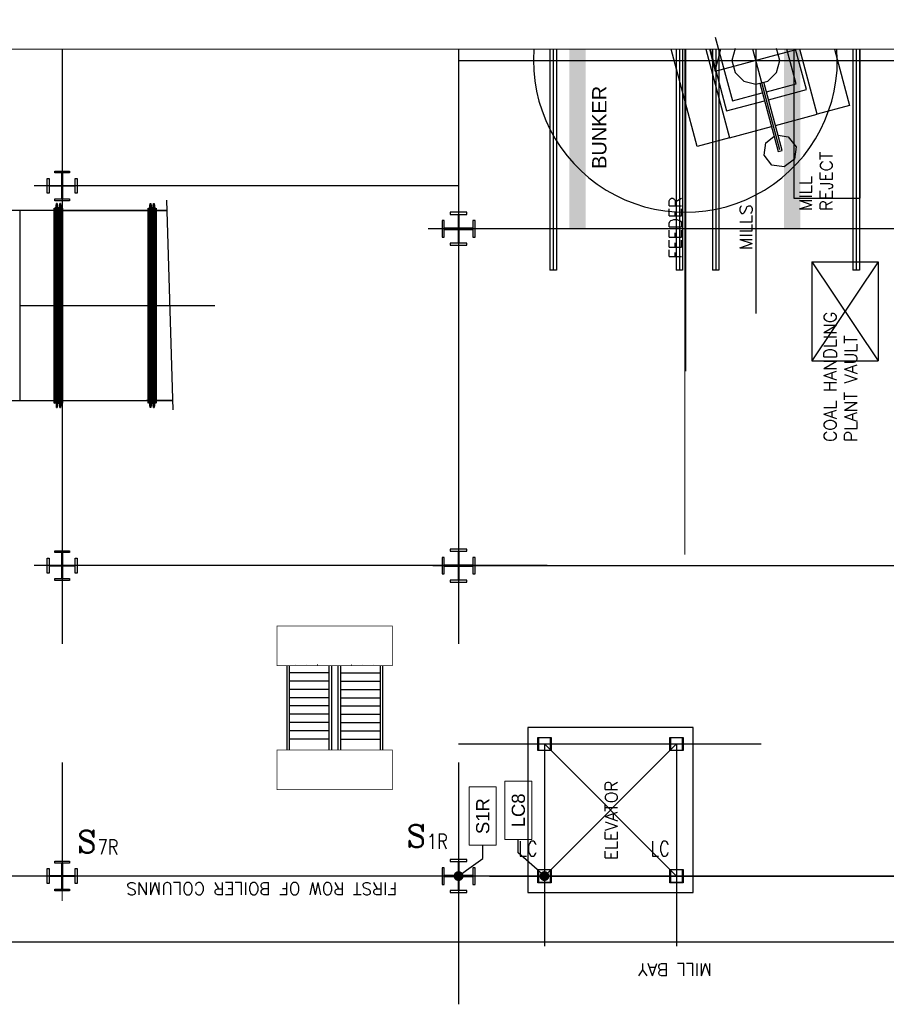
# Model space of a CAD drawing. Header units: inches. Extents: x 0 to 1544102, y -487208 to 23144100.
# Tile 34 of 256: x 52612 to 55891, y -137820 to -134093. Entities that reach past the tile are written whole.
import ezdxf
from ezdxf import colors
from ezdxf.entities.mleader import LeaderData, LeaderLine
from ezdxf.enums import TextEntityAlignment as Align
from ezdxf.math import Vec2, Vec3

# ---------------------------------------------------------------- set-up
doc = ezdxf.new("R2010")
doc.units = ezdxf.units.IN
doc.header["$LTSCALE"] = 1800
doc.header["$MEASUREMENT"] = 0
for name, pattern in [('CENTER', [2, 1.25, -0.25, 0.25, -0.25]), ('CENTER2', [1.125, 0.75, -0.125, 0.125, -0.125]), ('PHANTOM', [63.5, 31.75, -6.35, 6.35, -6.35, 6.35, -6.35])]:
    doc.linetypes.add(name, pattern=pattern)
doc.layers.get('0').update_dxf_attribs({"color": 253, "lineweight": 9})
for name, color, linetype in [('1_01_COAL_MILL_A', 7, 'Continuous'), ('1_01_GRATE_RAIL_TIER1', 7, 'Continuous'), ('1_01_HOT_SA_TO_WINDBOX', 7, 'Continuous'), ('1_01_STEEL_TIER1', 7, 'Continuous'), ('1_COLD_PA_TO_APH', 7, 'Continuous'), ('CENTER', 10, 'CENTER'), ('Column-Tags', 252, 'Continuous'), ('DCEN', 3, 'CENTER'), ('DIMTEXT', 132, 'Continuous'), ('DIMTEXT-CL', 132, 'CENTER'), ('FUEL-MILL-CL', 32, 'CENTER'), ('GRID', 251, 'CENTER'), ('Road', 3, 'Continuous'), ('STEEL-COLUMNS-CL', 252, 'CENTER'), ('TEXT', 3, 'Continuous')]:
    doc.layers.add(name, color=color, linetype=linetype)
for name, color, linetype, lineweight in [('CEN', 2, 'CENTER', 15), ('DIM', 4, 'Continuous', 18), ('Y Center---yog', 3, 'CENTER2', 13)]:
    doc.layers.add(name, color=color, linetype=linetype, lineweight=lineweight)
doc.styles.add('C4', font='COMPLEX', dxfattribs={"width": 0.75, "height": 625})
doc.styles.add('S3', font='simplex.shx', dxfattribs={"width": 0.75, "height": 320})
doc.styles.add('SIMPLEX', font='SIMPLEX.SHX')
doc.styles.add('Squish', font='simplex.shx', dxfattribs={"width": 0.8})
doc.styles.get("Standard").update_dxf_attribs({"font": 'arial.ttf'})

# ---------------------------------------------------------------- blocks, each defined once
blk = doc.blocks.new('COLTAG')
at = {"transparency": 16777216}
blk.add_lwpolyline([(555, 1242), (2322, 1242), (2322, 424), (555, 424)], close=True, dxfattribs=at)
blk.add_attdef('COL', text='', height=400, dxfattribs=at).set_placement((1439, 833), align=Align.MIDDLE_CENTER)
blk = doc.blocks.new('_Dot')
at = {"color": 0, "linetype": 'ByBlock', "lineweight": -2}
blk.add_line((-0.5, 0), (-1, 0), dxfattribs=at)
at = {"color": 0, "linetype": 'ByBlock', "const_width": 0.5}
blk.add_lwpolyline([(-0.25, 0, 1), (0.25, 0, 1)], format="xyb", close=True, dxfattribs=at)

msp = doc.modelspace()

# ---------------------------------------------------------------- linework, layer by layer
at = {"layer": '1_01_COAL_MILL_A', "color": 8}
for p, q in [((55244.03, -134159.05), (55308.74, -134400.53)), ((55175.42, -134573.1), (55076.88, -134205.33)), ((55208.36, -134205.33), (55298.09, -134540.23)), ((55224.08, -134205.33), (55286.64, -134438.8)), ((55318.64, -134202.13), (55306.5, -134247.44)), ((55487.75, -134247.44), (55475.61, -134202.13)), ((55550.22, -134335.83), (55515.25, -134205.33)), ((55588.49, -134357.92), (55547.6, -134205.33)), ((55629.28, -134451.49), (55563.32, -134205.33)), ((55694.8, -134205.33), (55751.96, -134418.62)), ((55306.5, -134247.44), (55318.64, -134292.75)), ((55475.61, -134292.75), (55487.75, -134247.44)), ((55318.64, -134292.75), (55351.81, -134325.92)), ((55442.44, -134325.92), (55475.61, -134292.75)), ((55351.81, -134325.92), (55397.12, -134338.06)), ((55397.12, -134338.06), (55442.44, -134325.92)), ((55412.13, -134334.04), (55481.36, -134592.39)), ((55496.75, -134588.27), (55427.53, -134329.92)), ((55437.22, -134366.1), (55550.22, -134335.83)), ((55308.74, -134400.53), (55421.83, -134370.23)), ((55445.31, -134396.29), (55588.49, -134357.92)), ((55286.64, -134438.8), (55429.92, -134400.41)), ((55751.96, -134418.62), (55629.28, -134451.49)), ((55471.44, -134493.79), (55629.28, -134451.49)), ((55298.09, -134540.23), (55456.04, -134497.91)), ((55298.09, -134540.23), (55175.42, -134573.1)), ((55434.88, -134559.09), (55466.03, -134535.19)), ((55481.43, -134531.1), (55520.25, -134536.22)), ((55520.25, -134536.22), (55549.38, -134574.17)), ((55428.63, -134606.52), (55434.88, -134559.09)), ((55549.38, -134574.17), (55543.13, -134621.59)), ((55457.75, -134644.47), (55428.63, -134606.52)), ((55481.36, -134592.39), (55496.75, -134588.27)), ((55505.18, -134650.71), (55457.75, -134644.47)), ((55543.13, -134621.59), (55505.18, -134650.71))]:
    msp.add_line(p, q, dxfattribs=at)
at = {"layer": '1_01_GRATE_RAIL_TIER1', "color": 8}
for p, q in [((53622.34, -136538.06), (53622.34, -136858.06)), ((53631.71, -136538.06), (53631.71, -136858.06)), ((53655.39, -136534.93), (53655, -136534.93)), ((53697.49, -136534.93), (53697.1, -136534.93)), ((53739.58, -136534.93), (53739.19, -136534.93)), ((53781.71, -136538.06), (53781.71, -136858.06)), ((53791.09, -136538.06), (53791.09, -136858.06)), ((53816.09, -136538.06), (53816.09, -136858.06)), ((53825.46, -136538.06), (53825.46, -136858.06)), ((53867.59, -136534.93), (53867.98, -136534.93)), ((53909.68, -136534.93), (53910.07, -136534.93)), ((53951.78, -136534.93), (53952.17, -136534.93)), ((53975.46, -136538.06), (53975.46, -136858.06)), ((53984.84, -136538.06), (53984.84, -136858.06)), ((53781.71, -136566.18), (53631.71, -136566.18)), ((53825.46, -136566.18), (53975.46, -136566.18)), ((53781.71, -136597.43), (53631.71, -136597.43)), ((53781.71, -136628.68), (53631.71, -136628.68)), ((53825.46, -136597.43), (53975.46, -136597.43)), ((53825.46, -136628.68), (53975.46, -136628.68)), ((53781.71, -136659.93), (53631.71, -136659.93)), ((53825.46, -136659.93), (53975.46, -136659.93)), ((53781.71, -136691.18), (53631.71, -136691.18)), ((53825.46, -136691.18), (53975.46, -136691.18)), ((53781.71, -136722.43), (53631.71, -136722.43)), ((53825.46, -136722.43), (53975.46, -136722.43)), ((53781.71, -136753.68), (53631.71, -136753.68)), ((53825.46, -136753.68), (53975.46, -136753.68)), ((53781.71, -136784.93), (53631.71, -136784.93)), ((53781.71, -136816.18), (53631.71, -136816.18)), ((53825.46, -136784.93), (53975.46, -136784.93)), ((53825.46, -136816.18), (53975.46, -136816.18))]:
    msp.add_line(p, q, dxfattribs=at)
at = {"layer": '1_01_HOT_SA_TO_WINDBOX', "color": 8}
for p, q in [((52746.67, -134816.12, 4128.13), (52751.04, -134789.12, 4128.13)), ((52751.04, -134789.12, 4128.13), (52746.67, -134816.12, 4128.13)), ((52746.67, -134816.12, 4128.13), (52751.04, -134789.12, 4128.13)), ((52751.04, -134789.12, 4128.13), (52746.67, -134816.12, 4128.13)), ((52752.92, -134789.12, 4128.13), (52751.04, -134789.12, 4128.13)), ((52751.04, -134789.12, 4128.13), (52751.04, -135561.87, 4128.13)), ((52751.04, -135561.87, 4128.13), (52751.04, -134789.12, 4128.13)), ((52752.92, -134789.12, 4128.13), (52751.04, -134789.12, 4128.13)), ((52752.92, -134789.12, 4128.13), (52751.04, -134789.12, 4128.13)), ((52751.04, -134789.12, 4128.13), (52751.04, -135561.87, 4128.13)), ((52751.04, -135561.87, 4128.13), (52751.04, -134789.12, 4128.13)), ((52752.92, -134789.12, 4128.13), (52751.04, -134789.12, 4128.13)), ((52757.29, -134816.12, 4128.13), (52752.92, -134789.12, 4128.13)), ((52752.92, -134789.12, 4128.13), (52752.92, -135561.87, 4128.13)), ((52757.29, -134816.12, 4128.13), (52752.92, -134789.12, 4128.13)), ((52752.92, -135561.87, 4128.13), (52752.92, -134789.12, 4128.13)), ((52757.29, -134816.12, 4128.13), (52752.92, -134789.12, 4128.13)), ((52752.92, -134789.12, 4128.13), (52752.92, -135561.87, 4128.13)), ((52757.29, -134816.12, 4128.13), (52752.92, -134789.12, 4128.13)), ((52752.92, -135561.87, 4128.13), (52752.92, -134789.12, 4128.13)), ((52763.54, -134789.12, 4128.13), (52759.17, -134816.12, 4128.13)), ((52759.17, -134816.12, 4128.13), (52763.54, -134789.12, 4128.13)), ((52763.54, -134789.12, 4128.13), (52759.17, -134816.12, 4128.13)), ((52759.17, -134816.12, 4128.13), (52763.54, -134789.12, 4128.13)), ((52765.42, -134789.12, 4128.13), (52763.54, -134789.12, 4128.13)), ((52763.54, -134789.12, 4128.13), (52763.54, -135561.87, 4128.13)), ((52763.54, -134789.12, 4128.13), (52765.42, -134789.12, 4128.13)), ((52763.54, -135561.87, 4128.13), (52763.54, -134789.12, 4128.13)), ((52765.42, -134789.12, 4128.13), (52763.54, -134789.12, 4128.13)), ((52763.54, -134789.12, 4128.13), (52763.54, -135561.87, 4128.13)), ((52763.54, -134789.12, 4128.13), (52765.42, -134789.12, 4128.13)), ((52763.54, -135561.87, 4128.13), (52763.54, -134789.12, 4128.13)), ((52769.79, -134816.12, 4128.13), (52765.42, -134789.12, 4128.13)), ((52765.42, -134789.12, 4128.13), (52765.42, -135561.87, 4128.13)), ((52765.42, -134789.12, 4128.13), (52765.42, -135561.87, 4128.13)), ((52765.42, -134789.12, 4128.13), (52769.79, -134816.12, 4128.13)), ((52769.79, -134816.12, 4128.13), (52765.42, -134789.12, 4128.13)), ((52765.42, -134789.12, 4128.13), (52765.42, -135561.87, 4128.13)), ((52765.42, -134789.12, 4128.13), (52765.42, -135561.87, 4128.13)), ((52765.42, -134789.12, 4128.13), (52769.79, -134816.12, 4128.13)), ((53101.42, -134816.12, 4128.13), (53105.79, -134789.12, 4128.13)), ((53101.42, -134816.12, 4128.13), (53105.79, -134789.12, 4128.13)), ((53101.42, -134816.12, 4128.13), (53105.79, -134789.12, 4128.13)), ((53101.42, -134816.12, 4128.13), (53105.79, -134789.12, 4128.13)), ((53105.79, -135561.87, 4128.13), (53105.79, -134789.12, 4128.13)), ((53105.79, -134789.12, 4128.13), (53107.67, -134789.12, 4128.13)), ((53105.79, -134789.12, 4128.13), (53105.79, -135561.87, 4128.13)), ((53105.79, -134789.12, 4128.13), (53107.67, -134789.12, 4128.13)), ((53105.79, -135561.87, 4128.13), (53105.79, -134789.12, 4128.13)), ((53105.79, -134789.12, 4128.13), (53107.67, -134789.12, 4128.13)), ((53105.79, -134789.12, 4128.13), (53105.79, -135561.87, 4128.13)), ((53105.79, -134789.12, 4128.13), (53107.67, -134789.12, 4128.13)), ((53107.67, -135561.87, 4128.13), (53107.67, -134789.12, 4128.13)), ((53107.67, -134789.12, 4128.13), (53112.04, -134816.12, 4128.13)), ((53107.67, -134789.12, 4128.13), (53112.04, -134816.12, 4128.13)), ((53107.67, -135561.87, 4128.13), (53107.67, -134789.12, 4128.13)), ((53107.67, -135561.87, 4128.13), (53107.67, -134789.12, 4128.13)), ((53107.67, -134789.12, 4128.13), (53112.04, -134816.12, 4128.13)), ((53107.67, -134789.12, 4128.13), (53112.04, -134816.12, 4128.13)), ((53107.67, -135561.87, 4128.13), (53107.67, -134789.12, 4128.13)), ((53113.92, -134816.12, 4128.13), (53118.29, -134789.12, 4128.13)), ((53113.92, -134816.12, 4128.13), (53118.29, -134789.12, 4128.13)), ((53113.92, -134816.12, 4128.13), (53118.29, -134789.12, 4128.13)), ((53113.92, -134816.12, 4128.13), (53118.29, -134789.12, 4128.13)), ((53118.29, -135561.87, 4128.13), (53118.29, -134789.12, 4128.13)), ((53118.29, -134789.12, 4128.13), (53120.17, -134789.12, 4128.13)), ((53118.29, -134789.12, 4128.13), (53120.17, -134789.12, 4128.13)), ((53118.29, -134789.12, 4128.13), (53118.29, -135561.87, 4128.13)), ((53118.29, -135561.87, 4128.13), (53118.29, -134789.12, 4128.13)), ((53118.29, -134789.12, 4128.13), (53120.17, -134789.12, 4128.13)), ((53118.29, -134789.12, 4128.13), (53120.17, -134789.12, 4128.13)), ((53118.29, -134789.12, 4128.13), (53118.29, -135561.87, 4128.13)), ((53120.17, -135561.87, 4128.13), (53120.17, -134789.12, 4128.13)), ((53120.17, -134789.12, 4128.13), (53124.54, -134816.12, 4128.13)), ((53120.17, -135561.87, 4128.13), (53120.17, -134789.12, 4128.13)), ((53120.17, -134789.12, 4128.13), (53124.54, -134816.12, 4128.13)), ((53120.17, -135561.87, 4128.13), (53120.17, -134789.12, 4128.13)), ((53120.17, -134789.12, 4128.13), (53124.54, -134816.12, 4128.13)), ((53120.17, -135561.87, 4128.13), (53120.17, -134789.12, 4128.13)), ((53120.17, -134789.12, 4128.13), (53124.54, -134816.12, 4128.13)), ((52742.54, -134816.12, 4128.13), (52492.04, -134816.12, 4128.13)), ((52742.54, -134816.12, 4128.13), (52611.92, -134816.12, 4128.13)), ((52611.92, -134816.12, 4128.13), (52611.92, -135534.87, 4128.13)), ((52611.92, -134816.12, 4128.13), (52611.92, -135534.87, 4128.13)), ((52742.54, -134816.12, 4128.13), (52611.92, -134816.12, 4128.13)), ((52742.54, -134816.12, 4128.13), (52611.92, -134816.12, 4128.13)), ((52611.92, -134816.12, 4128.13), (52611.92, -135534.87, 4128.13)), ((52611.92, -134816.12, 4128.13), (52611.92, -135534.87, 4128.13)), ((52742.54, -135544.37, 4128.13), (52742.54, -134806.62, 4128.13)), ((52742.54, -134806.62, 4128.13), (52742.92, -134806.62, 4128.13)), ((52742.54, -134806.62, 4128.13), (52742.54, -135544.37, 4128.13)), ((52742.92, -134806.62, 4128.13), (52742.54, -134806.62, 4128.13)), ((52742.54, -135544.37, 4128.13), (52742.54, -134806.62, 4128.13)), ((52742.54, -134806.62, 4128.13), (52742.92, -134806.62, 4128.13)), ((52742.54, -134806.62, 4128.13), (52742.54, -135544.37, 4128.13)), ((52742.92, -134806.62, 4128.13), (52742.54, -134806.62, 4128.13)), ((52742.54, -135534.87, 4128.13), (52742.54, -134816.12, 4128.13)), ((52742.54, -134816.12, 4128.13), (52742.54, -135534.87, 4128.13)), ((52742.54, -135534.87, 4128.13), (52742.54, -134816.12, 4128.13)), ((52742.54, -134816.12, 4128.13), (52742.54, -135534.87, 4128.13)), ((52742.92, -134806.62, 4128.13), (52742.92, -135544.37, 4128.13)), ((52742.92, -135544.37, 4128.13), (52742.92, -134806.62, 4128.13)), ((52742.92, -134806.62, 4128.13), (52742.92, -135544.37, 4128.13)), ((52742.92, -135544.37, 4128.13), (52742.92, -134806.62, 4128.13)), ((52742.92, -134816.12, 4128.13), (52742.92, -135534.87, 4128.13)), ((52746.67, -134816.12, 4128.13), (52742.92, -134816.12, 4128.13)), ((52742.92, -135534.87, 4128.13), (52742.92, -134816.12, 4128.13)), ((52742.92, -134816.12, 4128.13), (52746.67, -134816.12, 4128.13)), ((52742.92, -134816.12, 4128.13), (52742.92, -135534.87, 4128.13)), ((52746.67, -134816.12, 4128.13), (52742.92, -134816.12, 4128.13)), ((52742.92, -135534.87, 4128.13), (52742.92, -134816.12, 4128.13)), ((52742.92, -134816.12, 4128.13), (52746.67, -134816.12, 4128.13)), ((52746.67, -135534.87, 4128.13), (52746.67, -134816.12, 4128.13)), ((52746.67, -134816.12, 4128.13), (52746.67, -135534.87, 4128.13)), ((52746.67, -135534.87, 4128.13), (52746.67, -134816.12, 4128.13)), ((52746.67, -134816.12, 4128.13), (52746.67, -135534.87, 4128.13)), ((52757.29, -134816.12, 4128.13), (52757.29, -135534.87, 4128.13)), ((52759.17, -134816.12, 4128.13), (52757.29, -134816.12, 4128.13)), ((52759.17, -134816.12, 4128.13), (52757.29, -134816.12, 4128.13)), ((52757.29, -134816.12, 4128.13), (52757.29, -135534.87, 4128.13)), ((52757.29, -134816.12, 4128.13), (52757.29, -135534.87, 4128.13)), ((52759.17, -134816.12, 4128.13), (52757.29, -134816.12, 4128.13)), ((52759.17, -134816.12, 4128.13), (52757.29, -134816.12, 4128.13)), ((52757.29, -134816.12, 4128.13), (52757.29, -135534.87, 4128.13)), ((52759.17, -135534.87, 4128.13), (52759.17, -134816.12, 4128.13)), ((52759.17, -135534.87, 4128.13), (52759.17, -134816.12, 4128.13)), ((52759.17, -135534.87, 4128.13), (52759.17, -134816.12, 4128.13)), ((52759.17, -135534.87, 4128.13), (52759.17, -134816.12, 4128.13)), ((52769.79, -134816.12, 4128.13), (52769.79, -135534.87, 4128.13)), ((52773.42, -134816.12, 4128.13), (52769.79, -134816.12, 4128.13)), ((52769.79, -134816.12, 4128.13), (52773.42, -134816.12, 4128.13)), ((52769.79, -134816.12, 4128.13), (52769.79, -135534.87, 4128.13)), ((52769.79, -134816.12, 4128.13), (52769.79, -135534.87, 4128.13)), ((52773.42, -134816.12, 4128.13), (52769.79, -134816.12, 4128.13)), ((52769.79, -134816.12, 4128.13), (52773.42, -134816.12, 4128.13)), ((52769.79, -134816.12, 4128.13), (52769.79, -135534.87, 4128.13)), ((52773.42, -135544.37, 4128.13), (52773.42, -134806.62, 4128.13)), ((52773.42, -134806.62, 4128.13), (52773.79, -134806.62, 4128.13)), ((52773.42, -134806.62, 4128.13), (52773.42, -135544.37, 4128.13)), ((52773.79, -134806.62, 4128.13), (52773.42, -134806.62, 4128.13)), ((52773.42, -135544.37, 4128.13), (52773.42, -134806.62, 4128.13)), ((52773.42, -134806.62, 4128.13), (52773.79, -134806.62, 4128.13)), ((52773.42, -134806.62, 4128.13), (52773.42, -135544.37, 4128.13)), ((52773.79, -134806.62, 4128.13), (52773.42, -134806.62, 4128.13)), ((52773.42, -134816.12, 4128.13), (52773.42, -135534.87, 4128.13)), ((52773.42, -134816.12, 4128.13), (52773.42, -135534.87, 4128.13)), ((52773.42, -134816.12, 4128.13), (52773.42, -135534.87, 4128.13)), ((52773.42, -134816.12, 4128.13), (52773.42, -135534.87, 4128.13)), ((52773.79, -134806.62, 4128.13), (52773.79, -135544.37, 4128.13)), ((52773.79, -135544.37, 4128.13), (52773.79, -134806.62, 4128.13)), ((52773.79, -134806.62, 4128.13), (52773.79, -135544.37, 4128.13)), ((52773.79, -135544.37, 4128.13), (52773.79, -134806.62, 4128.13)), ((52773.79, -134816.12, 4128.13), (53097.29, -134816.12, 4128.13)), ((52773.79, -134816.12, 4128.13), (52773.79, -135534.87, 4128.13)), ((52773.79, -134816.12, 4128.13), (52773.79, -135534.87, 4128.13)), ((53097.29, -134816.12, 4128.13), (52773.79, -134816.12, 4128.13)), ((52773.79, -134816.12, 4128.13), (53097.29, -134816.12, 4128.13)), ((52773.79, -134816.12, 4128.13), (52773.79, -135534.87, 4128.13)), ((52773.79, -134816.12, 4128.13), (52773.79, -135534.87, 4128.13)), ((53097.29, -134816.12, 4128.13), (52773.79, -134816.12, 4128.13)), ((52909.79, -134816.12, 4128.13), (52984.79, -134816.12, 4128.13)), ((52909.79, -134816.12, 4128.13), (52984.79, -134816.12, 4128.13)), ((53097.29, -134806.62, 4128.13), (53097.29, -135544.37, 4128.13)), ((53097.67, -134806.62, 4128.13), (53097.29, -134806.62, 4128.13)), ((53097.29, -135544.37, 4128.13), (53097.29, -134806.62, 4128.13)), ((53097.29, -134806.62, 4128.13), (53097.67, -134806.62, 4128.13)), ((53097.29, -134806.62, 4128.13), (53097.29, -135544.37, 4128.13)), ((53097.67, -134806.62, 4128.13), (53097.29, -134806.62, 4128.13)), ((53097.29, -135544.37, 4128.13), (53097.29, -134806.62, 4128.13)), ((53097.29, -134806.62, 4128.13), (53097.67, -134806.62, 4128.13)), ((53097.29, -134816.12, 4128.13), (53097.29, -135534.87, 4128.13)), ((53097.29, -135534.87, 4128.13), (53097.29, -134816.12, 4128.13)), ((53097.29, -134816.12, 4128.13), (53097.29, -135534.87, 4128.13)), ((53097.29, -135534.87, 4128.13), (53097.29, -134816.12, 4128.13)), ((53097.67, -135544.37, 4128.13), (53097.67, -134806.62, 4128.13)), ((53097.67, -134806.62, 4128.13), (53097.67, -135544.37, 4128.13)), ((53097.67, -135544.37, 4128.13), (53097.67, -134806.62, 4128.13)), ((53097.67, -134806.62, 4128.13), (53097.67, -135544.37, 4128.13)), ((53097.67, -135534.87, 4128.13), (53097.67, -134816.12, 4128.13)), ((53101.42, -134816.12, 4128.13), (53097.67, -134816.12, 4128.13)), ((53097.67, -134816.12, 4128.13), (53097.67, -135534.87, 4128.13)), ((53101.42, -134816.12, 4128.13), (53097.67, -134816.12, 4128.13)), ((53097.67, -135534.87, 4128.13), (53097.67, -134816.12, 4128.13)), ((53101.42, -134816.12, 4128.13), (53097.67, -134816.12, 4128.13)), ((53097.67, -134816.12, 4128.13), (53097.67, -135534.87, 4128.13)), ((53101.42, -134816.12, 4128.13), (53097.67, -134816.12, 4128.13)), ((53101.42, -135534.87, 4128.13), (53101.42, -134816.12, 4128.13)), ((53101.42, -135534.87, 4128.13), (53101.42, -134816.12, 4128.13)), ((53101.42, -135534.87, 4128.13), (53101.42, -134816.12, 4128.13)), ((53101.42, -135534.87, 4128.13), (53101.42, -134816.12, 4128.13)), ((53112.04, -135534.87, 4128.13), (53112.04, -134816.12, 4128.13)), ((53112.04, -134816.12, 4128.13), (53113.92, -134816.12, 4128.13)), ((53112.04, -134816.12, 4128.13), (53113.92, -134816.12, 4128.13)), ((53112.04, -135534.87, 4128.13), (53112.04, -134816.12, 4128.13)), ((53112.04, -135534.87, 4128.13), (53112.04, -134816.12, 4128.13)), ((53112.04, -134816.12, 4128.13), (53113.92, -134816.12, 4128.13)), ((53112.04, -134816.12, 4128.13), (53113.92, -134816.12, 4128.13)), ((53112.04, -135534.87, 4128.13), (53112.04, -134816.12, 4128.13)), ((53113.92, -134816.12, 4128.13), (53113.92, -135534.87, 4128.13)), ((53113.92, -134816.12, 4128.13), (53113.92, -135534.87, 4128.13)), ((53113.92, -134816.12, 4128.13), (53113.92, -135534.87, 4128.13)), ((53113.92, -134816.12, 4128.13), (53113.92, -135534.87, 4128.13)), ((53124.54, -135534.87, 4128.13), (53124.54, -134816.12, 4128.13)), ((53124.54, -134816.12, 4128.13), (53128.17, -134816.12, 4128.13)), ((53124.54, -134816.12, 4128.13), (53128.17, -134816.12, 4128.13)), ((53124.54, -135534.87, 4128.13), (53124.54, -134816.12, 4128.13)), ((53124.54, -135534.87, 4128.13), (53124.54, -134816.12, 4128.13)), ((53124.54, -134816.12, 4128.13), (53128.17, -134816.12, 4128.13)), ((53124.54, -134816.12, 4128.13), (53128.17, -134816.12, 4128.13)), ((53124.54, -135534.87, 4128.13), (53124.54, -134816.12, 4128.13)), ((53128.17, -134806.62, 4128.13), (53128.17, -135544.37, 4128.13)), ((53128.54, -134806.62, 4128.13), (53128.17, -134806.62, 4128.13)), ((53128.17, -135544.37, 4128.13), (53128.17, -134806.62, 4128.13)), ((53128.17, -134806.62, 4128.13), (53128.54, -134806.62, 4128.13)), ((53128.17, -134806.62, 4128.13), (53128.17, -135544.37, 4128.13)), ((53128.54, -134806.62, 4128.13), (53128.17, -134806.62, 4128.13)), ((53128.17, -135544.37, 4128.13), (53128.17, -134806.62, 4128.13)), ((53128.17, -134806.62, 4128.13), (53128.54, -134806.62, 4128.13)), ((53128.17, -134816.12, 4128.13), (53128.17, -135534.87, 4128.13)), ((53128.17, -134816.12, 4128.13), (53128.17, -135534.87, 4128.13)), ((53128.17, -134816.12, 4128.13), (53128.17, -135534.87, 4128.13)), ((53128.17, -134816.12, 4128.13), (53128.17, -135534.87, 4128.13)), ((53128.54, -135544.37, 4128.13), (53128.54, -134806.62, 4128.13)), ((53128.54, -134806.62, 4128.13), (53128.54, -135544.37, 4128.13)), ((53128.54, -135544.37, 4128.13), (53128.54, -134806.62, 4128.13)), ((53128.54, -134806.62, 4128.13), (53128.54, -135544.37, 4128.13)), ((53128.54, -134816.12, 4128.13), (53170.06, -134816.12, 4128.13)), ((53170.06, -134816.12, 4128.13), (53128.54, -134816.12, 4128.13)), ((53128.54, -134816.12, 4128.13), (53128.54, -135534.87, 4128.13)), ((53128.54, -134816.12, 4128.13), (53128.54, -135534.87, 4128.13)), ((53170.06, -134816.12, 4128.13), (53128.54, -134816.12, 4128.13)), ((53128.54, -135534.87, 4128.13), (53128.54, -134816.12, 4128.13)), ((53128.54, -135534.87, 4128.13), (53128.54, -134816.12, 4128.13)), ((53128.54, -134816.12, 4128.13), (53170.06, -134816.12, 4128.13)), ((52611.92, -135175.5, 4128.13), (52742.54, -135175.5, 4128.13)), ((52773.79, -135175.5, 4128.13), (52742.54, -135175.5, 4128.13)), ((52773.79, -135175.5, 4128.13), (52742.54, -135175.5, 4128.13)), ((52773.79, -135175.5, 4128.13), (53097.29, -135175.5, 4128.13)), ((52773.79, -135175.5, 4128.13), (53097.29, -135175.5, 4128.13)), ((53128.54, -135175.5, 4128.13), (53097.29, -135175.5, 4128.13)), ((53128.54, -135175.5, 4128.13), (53097.29, -135175.5, 4128.13)), ((53128.54, -135175.5, 4128.13), (53350.42, -135175.5, 4128.13)), ((52492.04, -135534.87, 4128.13), (52742.54, -135534.87, 4128.13)), ((52611.92, -135534.87, 4128.13), (52742.54, -135534.87, 4128.13)), ((52611.92, -135534.87, 4128.13), (52742.54, -135534.87, 4128.13)), ((52611.92, -135534.87, 4128.13), (52742.54, -135534.87, 4128.13)), ((52742.92, -135544.37, 4128.13), (52742.54, -135544.37, 4128.13)), ((52742.54, -135544.37, 4128.13), (52742.92, -135544.37, 4128.13)), ((52742.92, -135544.37, 4128.13), (52742.54, -135544.37, 4128.13)), ((52742.54, -135544.37, 4128.13), (52742.92, -135544.37, 4128.13)), ((52742.92, -135534.87, 4128.13), (52746.67, -135534.87, 4128.13)), ((52746.67, -135534.87, 4128.13), (52742.92, -135534.87, 4128.13)), ((52742.92, -135534.87, 4128.13), (52746.67, -135534.87, 4128.13)), ((52746.67, -135534.87, 4128.13), (52742.92, -135534.87, 4128.13)), ((52746.67, -135534.87, 4128.13), (52751.04, -135561.87, 4128.13)), ((52746.67, -135534.87, 4128.13), (52751.04, -135561.87, 4128.13)), ((52746.67, -135534.87, 4128.13), (52751.04, -135561.87, 4128.13)), ((52746.67, -135534.87, 4128.13), (52751.04, -135561.87, 4128.13)), ((52752.92, -135561.87, 4128.13), (52757.29, -135534.87, 4128.13)), ((52752.92, -135561.87, 4128.13), (52757.29, -135534.87, 4128.13)), ((52752.92, -135561.87, 4128.13), (52757.29, -135534.87, 4128.13)), ((52752.92, -135561.87, 4128.13), (52757.29, -135534.87, 4128.13)), ((52757.29, -135534.87, 4128.13), (52759.17, -135534.87, 4128.13)), ((52757.29, -135534.87, 4128.13), (52759.17, -135534.87, 4128.13)), ((52757.29, -135534.87, 4128.13), (52759.17, -135534.87, 4128.13)), ((52757.29, -135534.87, 4128.13), (52759.17, -135534.87, 4128.13)), ((52759.17, -135534.87, 4128.13), (52763.54, -135561.87, 4128.13)), ((52763.54, -135561.87, 4128.13), (52759.17, -135534.87, 4128.13)), ((52759.17, -135534.87, 4128.13), (52763.54, -135561.87, 4128.13)), ((52763.54, -135561.87, 4128.13), (52759.17, -135534.87, 4128.13)), ((52765.42, -135561.87, 4128.13), (52769.79, -135534.87, 4128.13)), ((52769.79, -135534.87, 4128.13), (52765.42, -135561.87, 4128.13)), ((52765.42, -135561.87, 4128.13), (52769.79, -135534.87, 4128.13)), ((52769.79, -135534.87, 4128.13), (52765.42, -135561.87, 4128.13)), ((52769.79, -135534.87, 4128.13), (52773.42, -135534.87, 4128.13)), ((52773.42, -135534.87, 4128.13), (52769.79, -135534.87, 4128.13)), ((52769.79, -135534.87, 4128.13), (52773.42, -135534.87, 4128.13)), ((52773.42, -135534.87, 4128.13), (52769.79, -135534.87, 4128.13)), ((52773.79, -135544.37, 4128.13), (52773.42, -135544.37, 4128.13)), ((52773.42, -135544.37, 4128.13), (52773.79, -135544.37, 4128.13)), ((52773.79, -135544.37, 4128.13), (52773.42, -135544.37, 4128.13)), ((52773.42, -135544.37, 4128.13), (52773.79, -135544.37, 4128.13)), ((52773.79, -135534.87, 4128.13), (53097.29, -135534.87, 4128.13)), ((52773.79, -135534.87, 4128.13), (53097.29, -135534.87, 4128.13)), ((52773.79, -135534.87, 4128.13), (53097.29, -135534.87, 4128.13)), ((52773.79, -135534.87, 4128.13), (53097.29, -135534.87, 4128.13)), ((53191.57, -135534.87, 4128.13), (53091.04, -135534.87, 4128.13)), ((53097.29, -135544.37, 4128.13), (53097.67, -135544.37, 4128.13)), ((53097.67, -135544.37, 4128.13), (53097.29, -135544.37, 4128.13)), ((53097.29, -135544.37, 4128.13), (53097.67, -135544.37, 4128.13)), ((53097.67, -135544.37, 4128.13), (53097.29, -135544.37, 4128.13)), ((53097.67, -135534.87, 4128.13), (53101.42, -135534.87, 4128.13)), ((53097.67, -135534.87, 4128.13), (53101.42, -135534.87, 4128.13)), ((53097.67, -135534.87, 4128.13), (53101.42, -135534.87, 4128.13)), ((53097.67, -135534.87, 4128.13), (53101.42, -135534.87, 4128.13)), ((53101.42, -135534.87, 4128.13), (53105.79, -135561.87, 4128.13)), ((53105.79, -135561.87, 4128.13), (53101.42, -135534.87, 4128.13)), ((53101.42, -135534.87, 4128.13), (53105.79, -135561.87, 4128.13)), ((53105.79, -135561.87, 4128.13), (53101.42, -135534.87, 4128.13)), ((53112.04, -135534.87, 4128.13), (53107.67, -135561.87, 4128.13)), ((53112.04, -135534.87, 4128.13), (53107.67, -135561.87, 4128.13)), ((53112.04, -135534.87, 4128.13), (53107.67, -135561.87, 4128.13)), ((53112.04, -135534.87, 4128.13), (53107.67, -135561.87, 4128.13)), ((53113.92, -135534.87, 4128.13), (53112.04, -135534.87, 4128.13)), ((53113.92, -135534.87, 4128.13), (53112.04, -135534.87, 4128.13)), ((53113.92, -135534.87, 4128.13), (53112.04, -135534.87, 4128.13)), ((53113.92, -135534.87, 4128.13), (53112.04, -135534.87, 4128.13)), ((53118.29, -135561.87, 4128.13), (53113.92, -135534.87, 4128.13)), ((53113.92, -135534.87, 4128.13), (53118.29, -135561.87, 4128.13)), ((53118.29, -135561.87, 4128.13), (53113.92, -135534.87, 4128.13)), ((53113.92, -135534.87, 4128.13), (53118.29, -135561.87, 4128.13)), ((53124.54, -135534.87, 4128.13), (53120.17, -135561.87, 4128.13)), ((53120.17, -135561.87, 4128.13), (53124.54, -135534.87, 4128.13)), ((53124.54, -135534.87, 4128.13), (53120.17, -135561.87, 4128.13)), ((53120.17, -135561.87, 4128.13), (53124.54, -135534.87, 4128.13)), ((53128.17, -135534.87, 4128.13), (53124.54, -135534.87, 4128.13)), ((53124.54, -135534.87, 4128.13), (53128.17, -135534.87, 4128.13)), ((53128.17, -135534.87, 4128.13), (53124.54, -135534.87, 4128.13)), ((53124.54, -135534.87, 4128.13), (53128.17, -135534.87, 4128.13)), ((53128.17, -135544.37, 4128.13), (53128.54, -135544.37, 4128.13)), ((53128.54, -135544.37, 4128.13), (53128.17, -135544.37, 4128.13)), ((53128.17, -135544.37, 4128.13), (53128.54, -135544.37, 4128.13)), ((53128.54, -135544.37, 4128.13), (53128.17, -135544.37, 4128.13)), ((53191.57, -135534.87, 4128.13), (53128.54, -135534.87, 4128.13)), ((53128.54, -135534.87, 4128.13), (53191.57, -135534.87, 4128.13)), ((53191.57, -135534.87, 4128.13), (53128.54, -135534.87, 4128.13)), ((53191.57, -135534.87, 4128.13), (53128.54, -135534.87, 4128.13)), ((52751.04, -135561.87, 4128.13), (52752.92, -135561.87, 4128.13)), ((52751.04, -135561.87, 4128.13), (52752.92, -135561.87, 4128.13)), ((52751.04, -135561.87, 4128.13), (52752.92, -135561.87, 4128.13)), ((52751.04, -135561.87, 4128.13), (52752.92, -135561.87, 4128.13)), ((52763.54, -135561.87, 4128.13), (52765.42, -135561.87, 4128.13)), ((52765.42, -135561.87, 4128.13), (52763.54, -135561.87, 4128.13)), ((52763.54, -135561.87, 4128.13), (52765.42, -135561.87, 4128.13)), ((52765.42, -135561.87, 4128.13), (52763.54, -135561.87, 4128.13)), ((53107.67, -135561.87, 4128.13), (53105.79, -135561.87, 4128.13)), ((53107.67, -135561.87, 4128.13), (53105.79, -135561.87, 4128.13)), ((53107.67, -135561.87, 4128.13), (53105.79, -135561.87, 4128.13)), ((53107.67, -135561.87, 4128.13), (53105.79, -135561.87, 4128.13)), ((53120.17, -135561.87, 4128.13), (53118.29, -135561.87, 4128.13)), ((53118.29, -135561.87, 4128.13), (53120.17, -135561.87, 4128.13)), ((53120.17, -135561.87, 4128.13), (53118.29, -135561.87, 4128.13)), ((53118.29, -135561.87, 4128.13), (53120.17, -135561.87, 4128.13))]:
    msp.add_line(p, q, dxfattribs=at)
at = {"layer": '1_01_STEEL_TIER1', "color": 8}
for p, q in [((54572.33, -137309.93), (54622.33, -137309.93)), ((54572.33, -137359.93), (54572.33, -137309.93)), ((54620.33, -137311.93), (54574.33, -137311.93)), ((54574.33, -137311.93), (54574.33, -137357.93)), ((54620.33, -137357.93), (54620.33, -137311.93)), ((54622.33, -137309.93), (54622.33, -137359.93)), ((55072.33, -137309.93), (55122.33, -137309.93)), ((55072.33, -137359.93), (55072.33, -137309.93)), ((55120.33, -137311.93), (55074.33, -137311.93)), ((55074.33, -137311.93), (55074.33, -137357.93)), ((55120.33, -137357.93), (55120.33, -137311.93)), ((55122.33, -137309.93), (55122.33, -137359.93)), ((54622.33, -137359.93), (54572.33, -137359.93)), ((54574.33, -137357.93), (54620.33, -137357.93)), ((55122.33, -137359.93), (55072.33, -137359.93)), ((55074.33, -137357.93), (55120.33, -137357.93))]:
    msp.add_line(p, q, dxfattribs=at)
for points in [[(52744.21, -134771.69), (52770.77, -134771.69), (52770.77, -134724), (52723.09, -134724), (52723.09, -134750.56), (52716.09, -134750.56), (52716.09, -134694.31), (52723.09, -134694.31), (52723.09, -134720.87), (52770.77, -134720.87), (52770.77, -134673.19), (52744.21, -134673.19), (52744.21, -134666.19), (52800.46, -134666.19), (52800.46, -134673.19), (52773.9, -134673.19), (52773.9, -134720.87), (52821.59, -134720.87), (52821.59, -134694.31), (52828.59, -134694.31), (52828.59, -134750.56), (52821.59, -134750.56), (52821.59, -134724), (52773.9, -134724), (52773.9, -134771.69), (52800.46, -134771.69), (52800.46, -134778.69), (52744.21, -134778.69)], [(52744.2, -136209.19), (52770.77, -136209.19), (52770.77, -136161.5), (52723.08, -136161.5), (52723.08, -136188.06), (52716.08, -136188.06), (52716.08, -136131.81), (52723.08, -136131.81), (52723.08, -136158.38), (52770.77, -136158.38), (52770.77, -136110.69), (52744.2, -136110.69), (52744.2, -136103.69), (52800.45, -136103.69), (52800.45, -136110.69), (52773.89, -136110.69), (52773.89, -136158.38), (52821.58, -136158.38), (52821.58, -136131.81), (52828.58, -136131.81), (52828.58, -136188.06), (52821.58, -136188.06), (52821.58, -136161.5), (52773.89, -136161.5), (52773.89, -136209.19), (52800.45, -136209.19), (52800.45, -136216.19), (52744.2, -136216.19)], [(52744.2, -137384.19), (52770.77, -137384.19), (52770.77, -137336.5), (52723.08, -137336.5), (52723.08, -137363.06), (52716.08, -137363.06), (52716.08, -137306.81), (52723.08, -137306.81), (52723.08, -137333.37), (52770.77, -137333.37), (52770.77, -137285.69), (52744.2, -137285.69), (52744.2, -137278.69), (52800.45, -137278.69), (52800.45, -137285.69), (52773.89, -137285.69), (52773.89, -137333.37), (52821.58, -137333.37), (52821.58, -137306.81), (52828.58, -137306.81), (52828.58, -137363.06), (52821.58, -137363.06), (52821.58, -137336.5), (52773.89, -137336.5), (52773.89, -137384.19), (52800.45, -137384.19), (52800.45, -137391.19), (52744.2, -137391.19)], [(52744.2, -137384.19), (52770.77, -137384.19), (52770.77, -137336.5), (52723.08, -137336.5), (52723.08, -137363.06), (52716.08, -137363.06), (52716.08, -137306.81), (52723.08, -137306.81), (52723.08, -137333.37), (52770.77, -137333.37), (52770.77, -137285.69), (52744.2, -137285.69), (52744.2, -137278.69), (52800.45, -137278.69), (52800.45, -137285.69), (52773.89, -137285.69), (52773.89, -137333.37), (52821.58, -137333.37), (52821.58, -137306.81), (52828.58, -137306.81), (52828.58, -137363.06), (52821.58, -137363.06), (52821.58, -137336.5), (52773.89, -137336.5), (52773.89, -137384.19), (52800.45, -137384.19), (52800.45, -137391.19), (52744.2, -137391.19)]]:
    msp.add_lwpolyline(points, close=True, dxfattribs=at)
for points in [[(54334.83, -134916.23), (54334.83, -134853.73), (54326.95, -134853.73), (54326.95, -134882.98), (54274.33, -134882.98), (54274.33, -134830.36), (54303.58, -134830.36), (54303.58, -134822.48), (54241.08, -134822.48), (54241.08, -134830.36), (54270.33, -134830.36), (54270.33, -134882.98), (54217.7, -134882.98), (54217.7, -134853.73), (54209.83, -134853.73), (54209.83, -134916.23), (54217.7, -134916.23), (54217.7, -134886.98), (54270.33, -134886.98), (54270.33, -134939.61), (54241.08, -134939.61), (54241.08, -134947.48), (54303.58, -134947.48), (54303.58, -134939.61), (54274.33, -134939.61), (54274.33, -134886.98), (54326.95, -134886.98), (54326.95, -134916.23), (54334.83, -134916.23)], [(54334.83, -136191.23), (54334.83, -136128.73), (54326.95, -136128.73), (54326.95, -136157.98), (54274.33, -136157.98), (54274.33, -136105.36), (54303.58, -136105.36), (54303.58, -136097.48), (54241.08, -136097.48), (54241.08, -136105.36), (54270.33, -136105.36), (54270.33, -136157.98), (54217.7, -136157.98), (54217.7, -136128.73), (54209.83, -136128.73), (54209.83, -136191.23), (54217.7, -136191.23), (54217.7, -136161.98), (54270.33, -136161.98), (54270.33, -136214.61), (54241.08, -136214.61), (54241.08, -136222.48), (54303.58, -136222.48), (54303.58, -136214.61), (54274.33, -136214.61), (54274.33, -136161.98), (54326.95, -136161.98), (54326.95, -136191.23), (54334.83, -136191.23)], [(54334.83, -137366.23), (54334.83, -137303.73), (54326.95, -137303.73), (54326.95, -137332.98), (54274.33, -137332.98), (54274.33, -137280.36), (54303.58, -137280.36), (54303.58, -137272.48), (54241.08, -137272.48), (54241.08, -137280.36), (54270.33, -137280.36), (54270.33, -137332.98), (54217.7, -137332.98), (54217.7, -137303.73), (54209.83, -137303.73), (54209.83, -137366.23), (54217.7, -137366.23), (54217.7, -137336.98), (54270.33, -137336.98), (54270.33, -137389.61), (54241.08, -137389.61), (54241.08, -137397.48), (54303.58, -137397.48), (54303.58, -137389.61), (54274.33, -137389.61), (54274.33, -137336.98), (54326.95, -137336.98), (54326.95, -137366.23), (54334.83, -137366.23)], [(54334.83, -137366.23), (54334.83, -137303.73), (54326.95, -137303.73), (54326.95, -137332.98), (54274.33, -137332.98), (54274.33, -137280.35), (54303.58, -137280.35), (54303.58, -137272.48), (54241.08, -137272.48), (54241.08, -137280.35), (54270.33, -137280.35), (54270.33, -137332.98), (54217.7, -137332.98), (54217.7, -137303.73), (54209.83, -137303.73), (54209.83, -137366.23), (54217.7, -137366.23), (54217.7, -137336.98), (54270.33, -137336.98), (54270.33, -137389.6), (54241.08, -137389.6), (54241.08, -137397.48), (54303.58, -137397.48), (54303.58, -137389.6), (54274.33, -137389.6), (54274.33, -137336.98), (54326.95, -137336.98), (54326.95, -137366.23), (54334.83, -137366.23)]]:
    msp.add_lwpolyline(points, dxfattribs=at)
at = {"layer": '1_COLD_PA_TO_APH', "color": 8}
for p, q in [((55609.83, -135009.94), (55859.83, -135009.94)), ((55609.83, -135009.94), (55609.83, -135384.94)), ((55859.83, -135009.94), (55859.83, -135384.94)), ((55609.83, -135384.94), (55859.83, -135384.94))]:
    msp.add_line(p, q, dxfattribs=at)
at = {"layer": 'CEN', "color": 8}
for p, q in [((52772.33, -137428.68), (52772.33, -137241.18)), ((54272.33, -137428.68), (54272.33, -137241.18)), ((54597.33, -137539.98), (54597.33, -137241.18)), ((55097.33, -137533.78), (55097.33, -137241.18))]:
    msp.add_line(p, q, dxfattribs=at)
at = {"layer": 'CEN', "color": 8, "linetype": 'CENTER', "ltscale": 10}
msp.add_line((56422.41, -137334.94), (24413.08, -137334.94), dxfattribs=at)
at = {"layer": 'CENTER', "color": 8}
for p, q in [((55130.6, -134205.33), (55130.6, -135423.69)), ((55487.95, -134586.42), (55385.84, -134205.33)), ((55397.35, -134205.33), (55397.35, -135204.88)), ((54272.33, -134247.44), (55984.83, -134247.44)), ((54597.33, -137334.94), (55097.33, -136834.94)), ((54597.33, -136834.94), (55097.33, -137334.94))]:
    msp.add_line(p, q, dxfattribs=at)
at = {"layer": 'DCEN', "color": 8, "linetype": 'Continuous', "const_width": 2.5}
for points in [[(54022.34, -136538.06), (54022.34, -136388.06), (53584.88, -136388.06), (53584.84, -136538.06)], [(54022.34, -137008.06), (54022.34, -136858.06), (53584.88, -136858.06), (53584.84, -137008.06)]]:
    msp.add_lwpolyline(points, close=True, dxfattribs=at)
at = {"layer": 'DIM'}
msp.add_lwpolyline([(29443.81, -134205.33), (40944.99, -134205.33), (40944.99, -131445.04), (45545.46, -136965.61), (45545.46, -134205.33), (57046.65, -134205.33)], dxfattribs=at)
at = {"layer": 'DIMTEXT', "color": 8}
for p, q in [((55541.08, -134205.33), (55541.08, -134768.67)), ((55791.08, -134205.33), (55791.08, -134768.67)), ((53192.61, -135569.94, 4128.13), (53168.86, -134776.19, 4128.13)), ((55541.08, -134768.67), (55791.08, -134768.67)), ((55609.83, -135009.94), (55859.83, -135384.94)), ((55859.83, -135009.94), (55609.83, -135384.94))]:
    msp.add_line(p, q, dxfattribs=at)
msp.add_arc((55130.6, -134247.28), 575.15, 175.8165, 4.1835, dxfattribs=at)
at = {"layer": 'DIMTEXT-CL', "color": 8}
for p, q in [((54174.83, -136159.94), (56518.22, -136159.94)), ((54272.33, -137334.94), (54272.33, -137820.35)), ((54389.52, -137334.94), (56429.79, -137334.94))]:
    msp.add_line(p, q, dxfattribs=at)
at = {"layer": 'FUEL-MILL-CL', "color": 8, "linetype": 'PHANTOM'}
for p, q in [((55221.47, -134205.33), (55243.78, -134288.58)), ((55243.78, -134288.58), (55264.59, -134205.33)), ((55243.78, -134288.58), (55550.47, -134206.41))]:
    msp.add_line(p, q, dxfattribs=at)
at = {"layer": 'GRID', "color": 8}
msp.add_line((56541.08, -137334.93), (39653.58, -137334.93), dxfattribs=at)
at = {"layer": 'Road', "color": 8}
msp.add_line((62066.08, -137584.93), (18535.19, -137584.93), dxfattribs=at)
at = {"layer": 'STEEL-COLUMNS-CL', "color": 8}
for p, q in [((52772.33, -134205.33), (52772.33, -137557.44)), ((54272.33, -134205.33), (54272.33, -137470.84)), ((54617.95, -134205.33, 163.58), (54617.95, -135041.19, -45.29)), ((54630.45, -134205.33, 163.58), (54630.45, -135041.19, -45.29)), ((54642.95, -134205.33, 163.58), (54642.95, -135041.19, -45.29)), ((55095.45, -134205.33, 163.58), (55095.45, -135041.19, -45.29)), ((55107.95, -134205.33, 163.58), (55107.95, -135041.19, -45.29)), ((55120.45, -134205.33, 163.58), (55120.45, -135041.19, -45.29)), ((55232.95, -134205.33, 163.58), (55232.95, -135041.19, -45.29)), ((55245.45, -134205.33, 163.58), (55245.45, -135041.19, -45.29)), ((55257.95, -134205.33, 163.58), (55257.95, -135041.19, -45.29)), ((55764.83, -134205.33, 163.58), (55764.83, -135041.19, -45.29)), ((55777.33, -134205.33, 163.58), (55777.33, -135041.19, -45.29)), ((55789.83, -134205.33, 163.58), (55789.83, -135041.19, -45.29)), ((54272.33, -134722.44), (52666.08, -134722.44)), ((56209.69, -134884.95), (54157.55, -134884.94)), ((54642.95, -135041.19, -45.29), (54617.95, -135041.19)), ((55120.45, -135041.19, -45.29), (55095.45, -135041.19, 0)), ((55257.95, -135041.19, -45.29), (55232.95, -135041.19, 0)), ((55789.83, -135041.19, -45.29), (55764.83, -135041.19)), ((54607.19, -136159.94), (52666.08, -136159.94)), ((54572.33, -136809.94), (54622.33, -136809.94)), ((54572.33, -136859.94), (54572.33, -136809.94)), ((54620.33, -136811.94), (54574.33, -136811.94)), ((54574.33, -136811.94), (54574.33, -136857.94)), ((54620.33, -136857.94), (54620.33, -136811.94)), ((54622.33, -136809.94), (54622.33, -136859.94)), ((55072.33, -136809.94), (55122.33, -136809.94)), ((55072.33, -136859.94), (55072.33, -136809.94)), ((55120.33, -136811.94), (55074.33, -136811.94)), ((55074.33, -136811.94), (55074.33, -136857.94)), ((55120.33, -136857.94), (55120.33, -136811.94)), ((55122.33, -136809.94), (55122.33, -136859.94)), ((54272.33, -136834.94), (55418.04, -136834.94)), ((54597.33, -136834.94), (54597.33, -137600.88)), ((55097.33, -136834.94), (55097.33, -137600.88)), ((54622.33, -136859.94), (54572.33, -136859.94)), ((54574.33, -136857.94), (54620.33, -136857.94)), ((55122.33, -136859.94), (55072.33, -136859.94)), ((55074.33, -136857.94), (55120.33, -136857.94)), ((55049.71, -137334.94), (46777.95, -137334.93)), ((54572.33, -137309.93), (54622.33, -137309.93)), ((54572.33, -137359.93), (54572.33, -137309.93)), ((54620.33, -137311.94), (54574.33, -137311.94)), ((54574.33, -137311.94), (54574.33, -137357.93)), ((54620.33, -137357.93), (54620.33, -137311.94)), ((54622.33, -137309.93), (54622.33, -137359.93)), ((55072.33, -137309.93), (55122.33, -137309.93)), ((55072.33, -137359.93), (55072.33, -137309.93)), ((55120.33, -137311.94), (55074.33, -137311.94)), ((55074.33, -137311.94), (55074.33, -137357.93)), ((55120.33, -137357.93), (55120.33, -137311.94)), ((55122.33, -137309.93), (55122.33, -137359.93)), ((54622.33, -137359.93), (54572.33, -137359.93)), ((54574.33, -137357.93), (54620.33, -137357.93)), ((55122.33, -137359.93), (55072.33, -137359.93)), ((55074.33, -137357.93), (55120.33, -137357.93))]:
    msp.add_line(p, q, dxfattribs=at)
at = {"layer": 'TEXT', "color": 8}
msp.add_lwpolyline([(55159.83, -137397.44), (55159.83, -136772.44), (54534.83, -136772.44), (54534.83, -137397.44)], close=True, dxfattribs=at)
at = {"layer": 'Y Center---yog', "color": 8, "linetype": 'CENTER', "ltscale": 50}
msp.add_line((55128.58, -134205.33, -4128.13), (55128.58, -136117.56, -4128.13), dxfattribs=at)
at = {"layer": 'Y Center---yog', "color": 8, "ltscale": 5, "const_width": 62.5, "elevation": -7988.26}
for points in [[(54722.32, -134884.94), (54722.32, -134205.33)], [(55534.82, -134884.94), (55534.82, -134205.33)]]:
    msp.add_lwpolyline(points, dxfattribs=at)

# ---------------------------------------------------------------- texts
at = {"layer": 'DIMTEXT', "color": 8}
msp.add_text('BUNKER', height=54, rotation=90, dxfattribs=at).set_placement((54831.9, -134658.23, 8256.25))
at = {"layer": 'DIMTEXT', "color": 8, "style": 'Squish'}
msp.add_text('ELEVATOR', height=46.875, rotation=90, dxfattribs=at).set_placement((54873.93, -137274.25))
at = {"layer": 'DIMTEXT', "color": 8, "char_height": 46.875}
for s, insert, width, attachment_point, rotation, style in [('{\\W1;MILL REJECT}', (55687.34, -134817.95, 4128.13), 319.4572, 7, 90, 'Squish'), ('{\\W1;FEEDER}', (55116.4, -134998.39), 319.4572, 7, 90, 'Squish'), ('{\\W1;MILLS}', (55383.8, -134965, -8256.25), 243.6777, 7, 90, 'Squish'), ('{\\W1;COAL HANDLING PLANT VAULT}', (55780.22, -135691.36), 573.1288, 7, 90, 'Squish'), ('{\\W1;FIRST ROW OF BOILER COLUMNS}', (54039.93, -137358.97), 1247.9028, 7, 180, 'Squish'), ('MILL BAY', (55231.51, -137712.74), 504.8813, 1, 180, 'SIMPLEX')]:
    msp.add_mtext(s, dxfattribs=dict(at, insert=insert, width=width, attachment_point=attachment_point, rotation=rotation, style=style))
at = {"layer": 'TEXT', "color": 8, "style": 'C4', "text_generation_flag": 6}
for p in [(54076.19, -137225.35), (52829.49, -137246.78)]:
    msp.add_text('S', height=84.38, rotation=180, dxfattribs=at).set_placement(p)
at = {"layer": 'TEXT', "color": 8, "style": 'S3', "width": 0.8}
for s, p in [('1R', (54152.69, -137231.91)), ('7R', (52905.99, -137253.34)), ('LC', (54498.23, -137259.33)), ('LC', (54998.23, -137259.33))]:
    msp.add_text(s, height=56.25, dxfattribs=at).set_placement(p)

# ---------------------------------------------------------------- leaders
at = {"layer": 'Column-Tags', "color": 8}
ml = msp.add_multileader_block('Standard', dxfattribs=at)
ml.set_content('COLTAG', color=8, scale=0.125)
ml.set_attribute('COL', 'S1R', width=0)
ml.set_leader_properties()
ml.set_arrow_properties(name='DOT')
ml.build(insert=Vec2(0, 0))
ml.multileader.update_dxf_attribs({"text_right_attachment_type": 6, "dogleg_length": 400, "arrow_head_size": 37.5})
ctx = ml.context
ctx.base_point, ctx.char_height, ctx.arrow_head_size, ctx.landing_gap_size, ctx.plane_origin, ctx.plane_x_axis, ctx.plane_y_axis = Vec3(54363.69, -137218.49), 0.0225, 37.5, 0.0112, Vec3(54274.33, -137332.94), Vec3(0, 1), Vec3(-1, 0)
ctx.right_attachment = 6
notes = []
notes.append((ctx, [(0, (1, 1, 0), (54363.69, -137268.49), (0, 1), 50, [(0, [(54272.33, -137334.94)], 0, [])])]))
ctx.block.insert, ctx.block.rotation = Vec3(54467.8, -137287.88), 1.5707963
ml = msp.add_multileader_block('Standard', dxfattribs=at)
ml.set_content('COLTAG', color=8, scale=0.125)
ml.set_attribute('COL', 'LC8', width=0)
ml.set_leader_properties()
ml.set_arrow_properties(name='DOT')
ml.build(insert=Vec2(0, 0))
ml.multileader.update_dxf_attribs({"text_right_attachment_type": 6, "dogleg_length": 400, "arrow_head_size": 37.5})
ctx = ml.context
ctx.base_point, ctx.char_height, ctx.arrow_head_size, ctx.landing_gap_size, ctx.plane_origin, ctx.plane_x_axis, ctx.plane_y_axis = Vec3(54498.48, -137196.77), 0.0225, 37.5, 0.0112, Vec3(54206.31, -137398.46), Vec3(0, 1), Vec3(-1, 0)
ctx.right_attachment = 6
notes.append((ctx, [(0, (1, 1, 0), (54498.48, -137246.77), (0, 1), 50, [(0, [(54597.33, -137334.94)], 0, [])])]))
ctx.block.insert, ctx.block.rotation = Vec3(54602.6, -137266.17), 1.5707963
for ctx, leaders in notes:
    for number, flags, end, landing, length, lines in leaders:
        leader = LeaderData()
        leader.index, (leader.has_last_leader_line, leader.has_dogleg_vector, leader.attachment_direction) = number, flags
        leader.last_leader_point, leader.dogleg_vector, leader.dogleg_length = Vec3(end), Vec3(landing), length
        for number, points, colour, breaks in lines:
            line = LeaderLine()
            line.index, line.vertices, line.color, line.breaks = number, Vec3.list(points), colors.encode_raw_color(colour), breaks
            leader.lines.append(line)
        ctx.leaders.append(leader)

doc.saveas('drawing.dxf')
